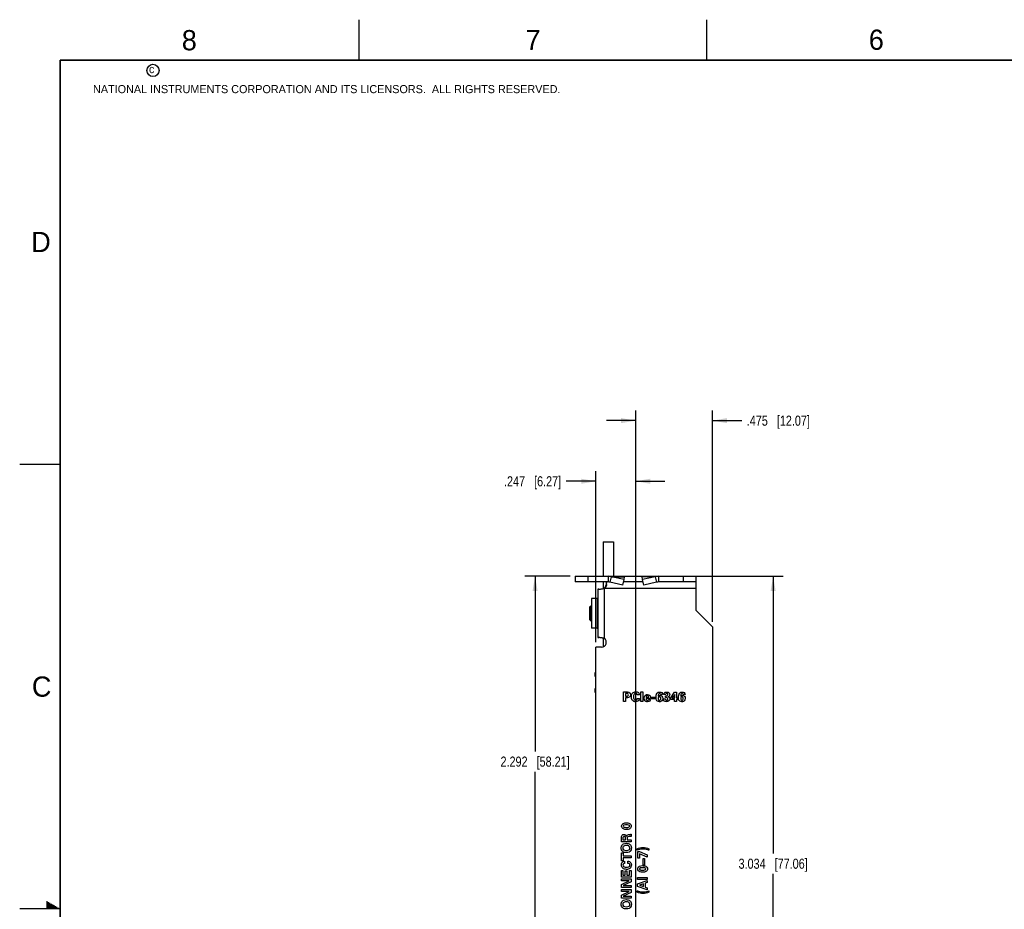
# Model space of a CAD drawing. Header units: inches. Extents: x 0 to 34, y 0 to 22.
# Tile 2 of 13: x 0 to 12.2, y 11 to 22. Entities that reach past the tile are written whole.
import ezdxf

# ---------------------------------------------------------------- set-up
doc = ezdxf.new("R2010")
doc.units = ezdxf.units.IN
doc.header["$LTSCALE"] = 1.87
doc.header["$MEASUREMENT"] = 0
doc.layers.get('0').update_dxf_attribs({"linetype": 'CONTINUOUS'})
doc.layers.add('DIMENSIONS', color=7, linetype='CONTINUOUS')
doc.styles.get("Standard").update_dxf_attribs({"font": 'txt', "width": 0.8})
doc.styles.add('TEXTSTYLE_2', font='txt')
doc.dimstyles.new('DIMSTYLE_1', dxfattribs={"dimtxt": 0.125, "dimasz": 0.18, "dimexe": 0.125, "dimexo": 0.0625, "dimgap": 0.0625, "dimtad": 0, "dimtih": 1, "dimtoh": 1, "dimdec": 3, "dimlfac": 0.5, "dimzin": 4, "dimdsep": 46, "dimtxsty": 'STANDARD', "dimblk": '_FILLED', "dimblk1": '_FILLED', "dimblk2": '_FILLED', "dimcen": 0.09, "dimadec": 3, "dimazin": 1, "dimtp": 0.001, "dimtm": 0.001, "dimtfac": 1, "dimtdec": 3, "dimtofl": 0, "dimtmove": 0, "dimatfit": 3, "dimldrblk": '_FILLED', "dimfxl": 1, "dimtolj": 1, "dimtzin": 4, "dimarcsym": 0})
doc.dimstyles.new('DIMSTYLE_3', dxfattribs={"dimtxt": 0.125, "dimasz": 0.18, "dimexe": 0.125, "dimexo": 0.0625, "dimgap": 0.0625, "dimtad": 0, "dimtih": 1, "dimtoh": 1, "dimdec": 3, "dimlfac": 0.5, "dimzin": 4, "dimdsep": 46, "dimtxsty": 'STANDARD', "dimblk": '_FILLED', "dimblk1": '_FILLED', "dimblk2": '_FILLED', "dimcen": 0.09, "dimadec": 3, "dimazin": 1, "dimtp": 0.01, "dimtm": 0.01, "dimtfac": 1, "dimtdec": 3, "dimtofl": 0, "dimtmove": 0, "dimatfit": 3, "dimldrblk": '_FILLED', "dimfxl": 1, "dimtolj": 1, "dimtzin": 4, "dimarcsym": 0})

# ---------------------------------------------------------------- blocks, each defined once
blk = doc.blocks.new('_FILLED')
at = {"color": 0, "linetype": 'BYBLOCK'}
blk.add_solid([(0, 0), (-1, 0.174), (-1, -0.174)], dxfattribs=at)
blk = doc.blocks.new('*D3')
at = {"layer": 'DIMENSIONS', "color": 2, "linetype": 'CONTINUOUS'}
for p, q in [((8.351, 15.114), (9.443, 15.114)), ((9.318, 15.114), (9.318, 11.684)), ((9.318, 9.046), (9.318, 11.434)), ((7.733, 9.046), (9.443, 9.046))]:
    blk.add_line(p, q, dxfattribs=at)
at = {"layer": 'DIMENSIONS', "color": 2, "linetype": 'CONTINUOUS', "xscale": 0.18, "yscale": 0.18, "zscale": 0.18}
for p, rotation in [((9.318, 15.114), 90), ((9.318, 9.046), 270)]:
    blk.add_blockref('_FILLED', p, dxfattribs=dict(at, rotation=rotation))
at = {"layer": 'DIMENSIONS', "color": 2, "linetype": 'CONTINUOUS', "insert": (9.318, 11.621), "char_height": 0.125, "width": 1.325, "attachment_point": 2, "line_spacing_factor": 0.9}
blk.add_mtext('3.034{\\ftxt.shx;\\W1.000000;\\H0.125000; }[77.06]', dxfattribs=at)
blk = doc.blocks.new('*D22')
at = {"layer": 'DIMENSIONS', "color": 2, "linetype": 'CONTINUOUS'}
for p, q in [((6.806, 15.114), (6.249, 15.114)), ((6.374, 15.114), (6.374, 12.947)), ((6.374, 10.53), (6.374, 12.697)), ((7.351, 10.53), (6.249, 10.53))]:
    blk.add_line(p, q, dxfattribs=at)
at = {"layer": 'DIMENSIONS', "color": 2, "linetype": 'CONTINUOUS', "xscale": 0.18, "yscale": 0.18, "zscale": 0.18}
for p, rotation in [((6.374, 15.114), 90), ((6.374, 10.53), 270)]:
    blk.add_blockref('_FILLED', p, dxfattribs=dict(at, rotation=rotation))
at = {"layer": 'DIMENSIONS', "color": 2, "linetype": 'CONTINUOUS', "insert": (6.374, 12.884), "char_height": 0.125, "width": 1.325, "attachment_point": 2, "line_spacing_factor": 0.9}
blk.add_mtext('2.292{\\ftxt.shx;\\W1.000000;\\H0.125000; }[58.21]', dxfattribs=at)
blk = doc.blocks.new('*D23')
at = {"layer": 'DIMENSIONS', "color": 2, "linetype": 'CONTINUOUS'}
for p, q in [((7.124, 14.301), (7.124, 16.415)), ((7.618, 10.796), (7.618, 16.415)), ((7.124, 16.29), (6.758, 16.29)), ((7.618, 16.29), (7.978, 16.29))]:
    blk.add_line(p, q, dxfattribs=at)
at = {"layer": 'DIMENSIONS', "color": 2, "linetype": 'CONTINUOUS', "xscale": 0.18, "yscale": 0.18, "zscale": 0.18}
blk.add_blockref('_FILLED', (7.124, 16.29), dxfattribs=at)
at = {"layer": 'DIMENSIONS', "color": 2, "linetype": 'CONTINUOUS', "xscale": 0.18, "yscale": 0.18, "zscale": 0.18, "rotation": 180}
blk.add_blockref('_FILLED', (7.618, 16.29), dxfattribs=at)
at = {"layer": 'DIMENSIONS', "color": 2, "linetype": 'CONTINUOUS', "insert": (6.696, 16.352), "char_height": 0.125, "width": 1.125, "attachment_point": 3, "line_spacing_factor": 0.9}
blk.add_mtext('.247{\\ftxt.shx;\\W1.000000;\\H0.125000; }[6.27]', dxfattribs=at)
blk = doc.blocks.new('*D24')
at = {"layer": 'DIMENSIONS', "color": 2, "linetype": 'CONTINUOUS'}
for p, q in [((7.618, 10.796), (7.618, 17.165)), ((8.568, 14.552), (8.568, 17.165)), ((7.618, 17.04), (7.258, 17.04)), ((8.568, 17.04), (8.93, 17.04))]:
    blk.add_line(p, q, dxfattribs=at)
at = {"layer": 'DIMENSIONS', "color": 2, "linetype": 'CONTINUOUS', "xscale": 0.18, "yscale": 0.18, "zscale": 0.18}
blk.add_blockref('_FILLED', (7.618, 17.04), dxfattribs=at)
at = {"layer": 'DIMENSIONS', "color": 2, "linetype": 'CONTINUOUS', "xscale": 0.18, "yscale": 0.18, "zscale": 0.18, "rotation": 180}
blk.add_blockref('_FILLED', (8.568, 17.04), dxfattribs=at)
at = {"layer": 'DIMENSIONS', "color": 2, "linetype": 'CONTINUOUS', "insert": (8.992, 17.102), "char_height": 0.125, "width": 1.225, "attachment_point": 1, "line_spacing_factor": 0.9}
blk.add_mtext('.475{\\ftxt.shx;\\W1.000000;\\H0.125000; }[12.07]', dxfattribs=at)

msp = doc.modelspace()

# ---------------------------------------------------------------- linework, layer by layer
at = {"color": 2, "linetype": 'CONTINUOUS'}
for p, q in [((4.2, 21.5), (4.2, 22)), ((8.5, 21.5), (8.5, 22)), ((0, 16.5), (0.5, 16.5)), ((0.3303, 11.09), (0.3441, 11.09)), ((0.5, 11), (0, 11)), ((0.3303, 11.08), (0.3614, 11.08)), ((0.3303, 11.07), (0.3788, 11.07)), ((0.3303, 11.06), (0.3961, 11.06)), ((0.3303, 11.05), (0.4134, 11.05)), ((0.3303, 11.04), (0.4307, 11.04)), ((0.3303, 11.03), (0.448, 11.03)), ((0.3303, 11.02), (0.4654, 11.02)), ((0.3303, 11.01), (0.4827, 11.01))]:
    msp.add_line(p, q, dxfattribs=at)
at = {"color": 7, "linetype": 'CONTINUOUS'}
for p, q in [((7.217, 15.5398), (7.217, 15.1138)), ((7.217, 15.5398), (7.342, 15.5398)), ((7.342, 15.5398), (7.342, 15.1138)), ((6.868, 15.1138), (6.868, 15.0438)), ((6.868, 15.1138), (8.368, 15.1138)), ((7.028, 15.1138), (7.028, 15.0438)), ((7.2775, 15.1138), (7.2775, 15.0438)), ((7.3159, 15.109), (7.3002, 15.0414)), ((7.4743, 15.0726), (7.3159, 15.109)), ((7.3159, 15.109), (7.4785, 15.109)), ((7.4743, 15.0726), (7.4785, 15.109)), ((7.7017, 15.0726), (7.6976, 15.109)), ((7.8602, 15.109), (7.6976, 15.109)), ((7.8602, 15.109), (7.7017, 15.0726)), ((7.8602, 15.109), (7.8759, 15.0414)), ((7.8986, 15.1138), (7.8986, 15.0438)), ((8.208, 15.0438), (8.208, 15.1138)), ((8.368, 15.0438), (8.368, 15.1138)), ((7.217, 15.0438), (7.217, 14.9638)), ((7.4586, 15.005), (7.4743, 15.0726)), ((7.7174, 15.005), (7.7017, 15.0726)), ((7.047, 14.7303), (7.0523, 14.7355)), ((7.0523, 14.7355), (7.0523, 14.7185)), ((7.0533, 14.7355), (7.0523, 14.7355)), ((7.0546, 14.7378), (7.0527, 14.7356)), ((7.0546, 14.7378), (7.07, 14.7533)), ((7.047, 14.7303), (7.047, 14.5813)), ((7.047, 14.5813), (7.065, 14.5633)), ((7.0658, 14.5637), (7.07, 14.5711)), ((7.217, 14.3479), (7.217, 14.2425)), ((7.118, 13.8748), (7.118, 13.9248)), ((7.124, 13.9248), (7.118, 13.9248)), ((7.124, 13.8748), (7.118, 13.8748)), ((7.118, 13.6748), (7.118, 13.7248)), ((7.124, 13.7248), (7.118, 13.7248)), ((7.124, 13.6748), (7.118, 13.6748))]:
    msp.add_line(p, q, dxfattribs=at)
at = {"color": 3, "linetype": 'CONTINUOUS'}
for p, q in [((7.2775, 15.0438), (6.868, 15.0438)), ((7.2575, 15.0146), (7.2575, 15.0438)), ((7.2575, 15.0146), (7.2575, 15.0137)), ((7.4586, 15.005), (7.3002, 15.0414)), ((7.708, 15.0438), (7.468, 15.0438)), ((7.8759, 15.0414), (7.7174, 15.005)), ((8.368, 15.0438), (7.8986, 15.0438)), ((8.368, 14.6898), (8.368, 15.0438)), ((7.15, 14.9558), (7.15, 14.3558)), ((7.1641, 14.9558), (7.15, 14.9558)), ((8.368, 14.9638), (7.2258, 14.9638)), ((7.23, 14.9638), (7.23, 14.345)), ((7.07, 14.8378), (7.07, 14.4738)), ((7.14, 14.8378), (7.07, 14.8378)), ((7.14, 14.8378), (7.14, 14.4738)), ((8.368, 14.6898), (8.568, 14.4898)), ((7.14, 14.4738), (7.07, 14.4738)), ((8.568, 14.4898), (8.568, 6.386)), ((7.15, 14.3558), (7.1605, 14.3558)), ((7.124, 6.386), (7.124, 14.2382)), ((7.196, 14.2382), (7.124, 14.2382))]:
    msp.add_line(p, q, dxfattribs=at)
at = {"color": 40, "linetype": 'CONTINUOUS'}
for p, q in [((7.4677, 13.5648), (7.4677, 13.6849)), ((7.4677, 13.6849), (7.5048, 13.6849)), ((7.4932, 13.6654), (7.4932, 13.6307)), ((7.5062, 13.6654), (7.4932, 13.6654)), ((7.6643, 13.6459), (7.638, 13.6459)), ((7.6799, 13.5648), (7.6799, 13.6855)), ((7.6799, 13.6855), (7.7057, 13.6855)), ((7.7057, 13.6855), (7.7057, 13.5648)), ((7.9509, 13.6522), (7.9263, 13.6522)), ((7.9878, 13.6501), (7.9623, 13.6501)), ((8.0525, 13.6126), (8.0992, 13.681)), ((8.1008, 13.6522), (8.0712, 13.6087)), ((8.0992, 13.681), (8.124, 13.681)), ((8.1005, 13.6394), (8.1008, 13.6522)), ((8.1005, 13.6087), (8.1005, 13.6394)), ((8.124, 13.681), (8.1238, 13.6093)), ((8.229, 13.6522), (8.2043, 13.6522)), ((7.4938, 13.5648), (7.4677, 13.5648)), ((7.4932, 13.6307), (7.5035, 13.6307)), ((7.4938, 13.6116), (7.4938, 13.5648)), ((7.5113, 13.6116), (7.4938, 13.6116)), ((7.6382, 13.6037), (7.6653, 13.6037)), ((7.7057, 13.5648), (7.6799, 13.5648)), ((7.8034, 13.6006), (7.7469, 13.6006)), ((7.7477, 13.6161), (7.7782, 13.6161)), ((7.7787, 13.5897), (7.8012, 13.5897)), ((7.8163, 13.5994), (7.8163, 13.6182)), ((7.8163, 13.6182), (7.8576, 13.6182)), ((7.8576, 13.5994), (7.8163, 13.5994)), ((7.8576, 13.6182), (7.8576, 13.5994)), ((7.9608, 13.5964), (7.9861, 13.5964)), ((7.9875, 13.6139), (7.9875, 13.6334)), ((8.0525, 13.5901), (8.0525, 13.6126)), ((8.0992, 13.5901), (8.0525, 13.5901)), ((8.0712, 13.6087), (8.1005, 13.6087)), ((8.0992, 13.5648), (8.0992, 13.5901)), ((8.1238, 13.5648), (8.0992, 13.5648)), ((8.1238, 13.6093), (8.1396, 13.6093)), ((8.1238, 13.5901), (8.1238, 13.5648)), ((8.1396, 13.5901), (8.1238, 13.5901)), ((8.1396, 13.6093), (8.1396, 13.5901)), ((7.4415, 11.8285), (7.4415, 11.8746)), ((7.5619, 11.8285), (7.4415, 11.8285)), ((7.4605, 11.8713), (7.4605, 11.854)), ((7.4605, 11.854), (7.4941, 11.854)), ((7.4941, 11.854), (7.4941, 11.8748)), ((7.5133, 11.8775), (7.5133, 11.8548)), ((7.5133, 11.8548), (7.5619, 11.8548)), ((7.5619, 11.9254), (7.5619, 11.897)), ((7.5619, 11.8548), (7.5619, 11.8285)), ((7.4415, 11.596), (7.4415, 11.6936)), ((7.4415, 11.6936), (7.4615, 11.6936)), ((7.4615, 11.6936), (7.4615, 11.6578)), ((7.6358, 11.7256), (7.6358, 11.7437)), ((7.6458, 11.6289), (7.6458, 11.7077)), ((7.6458, 11.7077), (7.6665, 11.7077)), ((7.6665, 11.7077), (7.7619, 11.6677)), ((7.7824, 11.7436), (7.7824, 11.7254)), ((7.4615, 11.596), (7.4415, 11.596)), ((7.4615, 11.6578), (7.5619, 11.6578)), ((7.4615, 11.6318), (7.4615, 11.596)), ((7.5619, 11.6318), (7.4615, 11.6318)), ((7.4808, 11.5881), (7.4808, 11.5618)), ((7.5229, 11.562), (7.5229, 11.5891)), ((7.5619, 11.6578), (7.5619, 11.6318)), ((7.6651, 11.6289), (7.6458, 11.6289)), ((7.6651, 11.6824), (7.6651, 11.6289)), ((7.7619, 11.6399), (7.6651, 11.6824)), ((7.7103, 11.5394), (7.7103, 11.6227)), ((7.7103, 11.6227), (7.7264, 11.6227)), ((7.7264, 11.6227), (7.7264, 11.5394)), ((7.7619, 11.6677), (7.7619, 11.6399)), ((7.4415, 11.393), (7.4415, 11.4736)), ((7.4415, 11.4736), (7.4611, 11.4736)), ((7.4611, 11.4736), (7.4611, 11.4188)), ((7.4898, 11.4188), (7.4898, 11.4701)), ((7.4898, 11.4701), (7.5094, 11.4701)), ((7.5094, 11.4701), (7.5094, 11.4188)), ((7.5419, 11.4188), (7.5419, 11.4755)), ((7.5419, 11.4755), (7.5619, 11.4755)), ((7.5619, 11.4755), (7.5619, 11.393)), ((7.7264, 11.5394), (7.7103, 11.5394)), ((7.5619, 11.393), (7.4415, 11.393)), ((7.4415, 11.3455), (7.4415, 11.3695)), ((7.4415, 11.3695), (7.5619, 11.3695)), ((7.4415, 11.3003), (7.5363, 11.3455)), ((7.5363, 11.3455), (7.4415, 11.3455)), ((7.4611, 11.4188), (7.4898, 11.4188)), ((7.5619, 11.334), (7.462, 11.2873)), ((7.5094, 11.4188), (7.5419, 11.4188)), ((7.5619, 11.3695), (7.5619, 11.334)), ((7.6411, 11.3641), (7.6411, 11.3899)), ((7.6411, 11.3899), (7.7619, 11.3899)), ((7.7619, 11.3641), (7.6411, 11.3641)), ((7.6415, 11.3087), (7.7619, 11.3505)), ((7.7619, 11.3899), (7.7619, 11.3641)), ((7.7619, 11.3505), (7.7619, 11.3246)), ((7.4415, 11.263), (7.4415, 11.3003)), ((7.5619, 11.263), (7.4415, 11.263)), ((7.4415, 11.2158), (7.4415, 11.2398)), ((7.4415, 11.2398), (7.5619, 11.2398)), ((7.4415, 11.1706), (7.5363, 11.2158)), ((7.5363, 11.2158), (7.4415, 11.2158)), ((7.462, 11.2873), (7.5619, 11.2873)), ((7.5619, 11.2043), (7.462, 11.1577)), ((7.5619, 11.2873), (7.5619, 11.263)), ((7.5619, 11.2398), (7.5619, 11.2043)), ((7.6358, 11.2056), (7.6358, 11.2237)), ((7.6415, 11.2781), (7.6415, 11.3087)), ((7.7619, 11.2346), (7.6415, 11.2781)), ((7.7164, 11.3094), (7.6651, 11.2927)), ((7.6651, 11.2927), (7.7164, 11.2749)), ((7.7164, 11.2749), (7.7164, 11.3094)), ((7.7619, 11.3246), (7.7359, 11.3159)), ((7.7359, 11.3159), (7.7359, 11.2682)), ((7.7359, 11.2682), (7.7619, 11.2592)), ((7.7619, 11.2592), (7.7619, 11.2346)), ((7.7824, 11.2236), (7.7824, 11.2054)), ((7.4415, 11.1333), (7.4415, 11.1706)), ((7.5619, 11.1333), (7.4415, 11.1333)), ((7.462, 11.1577), (7.5619, 11.1577)), ((7.5619, 11.1577), (7.5619, 11.1333))]:
    msp.add_line(p, q, dxfattribs=at)
at = {"color": 7, "linetype": 'CONTINUOUS', "const_width": 0.02}
for points in [[(0.5, 21.5), (0.5, 0.5)], [(33.5, 21.5), (0.5, 21.5)]]:
    msp.add_lwpolyline(points, dxfattribs=at)
at = {"color": 2, "linetype": 'CONTINUOUS'}
msp.add_circle((1.6484, 21.3727), 0.0754, dxfattribs=at)
at = {"color": 7, "linetype": 'CONTINUOUS'}
for centre, start, end in [((7.2775, 14.9567), 75.8426, 89.9777), ((7.8986, 14.9567), 90.0223, 104.1574)]:
    msp.add_arc(centre, 0.1571, start, end, dxfattribs=at)
at = {"color": 3, "linetype": 'CONTINUOUS'}
for centre, radius, start, end in [((7.2775, 14.9348), 0.109, 77.99259, 89.99199), ((7.8986, 14.9348), 0.109, 90.00801, 102.00741), ((7.1982, 15.0155), 0.0599, 300.25984, 301.5566), ((7.14, 14.8478), 0.01, 270, 360), ((7.14, 14.4638), 0.01, 0, 90), ((7.196, 14.297), 0.0588, 270, 54.67477)]:
    msp.add_arc(centre, radius, start, end, dxfattribs=at)
at = {"color": 7, "linetype": 'CONTINUOUS'}
for points, knots in [([(7.4785, 15.109), (7.4777, 15.1098), (7.4761, 15.1111), (7.4735, 15.1127), (7.4708, 15.1136), (7.4689, 15.1138), (7.468, 15.1138)], [0, 0, 0, 0, 0.2759725, 0.5304062, 0.7693145, 1, 1, 1, 1]), ([(7.6976, 15.109), (7.6984, 15.1098), (7.7, 15.1111), (7.7026, 15.1127), (7.7053, 15.1136), (7.7071, 15.1138), (7.708, 15.1138)], [0, 0, 0, 0, 0.2759725, 0.5304062, 0.7693145, 1, 1, 1, 1]), ([(7.2531, 15.0172), (7.2526, 15.0146), (7.2513, 15.0093), (7.2483, 14.9992), (7.2446, 14.9897), (7.2403, 14.9809), (7.2358, 14.9731), (7.2319, 14.9677), (7.229, 14.9645)], [0, 0, 0, 0, 0.1394357, 0.2769895, 0.5392276, 0.6624154, 0.7800653, 1, 1, 1, 1]), ([(7.2565, 15.0389), (7.2562, 15.0353), (7.2553, 15.028), (7.2539, 15.0208), (7.2531, 15.0172)], [0, 0, 0, 0, 0.4942325, 1, 1, 1, 1]), ([(7.0533, 14.7355), (7.0535, 14.7355), (7.0539, 14.7354), (7.0545, 14.7348), (7.055, 14.7339), (7.0555, 14.7327), (7.056, 14.7312), (7.0565, 14.7293), (7.057, 14.7271), (7.0577, 14.7236), (7.0585, 14.7185), (7.06, 14.7087), (7.0614, 14.6977), (7.0628, 14.6857), (7.0639, 14.6758), (7.0649, 14.6656), (7.0658, 14.6552), (7.0668, 14.6448), (7.0682, 14.6315), (7.0693, 14.6216), (7.07, 14.6152)], [0, 0, 0, 0, 0.0046869, 0.0108265, 0.019122, 0.0298369, 0.0430645, 0.0588151, 0.0770677, 0.0977812, 0.1463278, 0.2037392, 0.3410849, 0.4186828, 0.5005051, 0.5851582, 0.6712001, 0.7571581, 0.84156, 1, 1, 1, 1]), ([(7.07, 14.7183), (7.0695, 14.7203), (7.0683, 14.724), (7.0665, 14.7292), (7.0647, 14.7334), (7.0632, 14.7363), (7.0619, 14.738), (7.0609, 14.7389), (7.0599, 14.7396), (7.0588, 14.7398), (7.0578, 14.7398), (7.0567, 14.7394), (7.0556, 14.7388), (7.0549, 14.7382), (7.0546, 14.7378)], [0, 0, 0, 0, 0.2090593, 0.3912023, 0.5449693, 0.6688151, 0.7194133, 0.7632122, 0.8016708, 0.8369442, 0.8718043, 0.9091427, 0.9513287, 1, 1, 1, 1]), ([(7.07, 14.5784), (7.0698, 14.5789), (7.0694, 14.58), (7.0686, 14.5828), (7.0678, 14.5871), (7.0668, 14.5933), (7.0657, 14.6007), (7.0645, 14.6091), (7.0634, 14.6185), (7.0622, 14.6285), (7.0611, 14.6391), (7.0601, 14.6501), (7.059, 14.6611), (7.058, 14.6721), (7.0565, 14.6859), (7.0547, 14.7013), (7.0531, 14.7132), (7.0523, 14.7185)], [0, 0, 0, 0, 0.0114921, 0.0254438, 0.0606251, 0.1051449, 0.1582638, 0.2189568, 0.2860583, 0.3582868, 0.4342619, 0.5125288, 0.5915838, 0.6699031, 0.7459832, 0.8856628, 1, 1, 1, 1]), ([(7.0523, 14.7185), (7.0527, 14.7144), (7.0536, 14.7053), (7.0548, 14.6905), (7.0559, 14.6737), (7.0566, 14.6619), (7.0569, 14.6558)], [0, 0, 0, 0, 0.1951836, 0.4354048, 0.7083382, 1, 1, 1, 1]), ([(7.0569, 14.6558), (7.0573, 14.65), (7.0579, 14.6386), (7.059, 14.622), (7.06, 14.6065), (7.0609, 14.5947), (7.0616, 14.5862), (7.062, 14.5808), (7.0625, 14.576), (7.063, 14.572), (7.0634, 14.5687), (7.0639, 14.5662), (7.0643, 14.5646), (7.0647, 14.5637), (7.0649, 14.5634), (7.065, 14.5633)], [0, 0, 0, 0, 0.1868785, 0.3683684, 0.5372891, 0.6869297, 0.7526061, 0.8112895, 0.8625929, 0.9062126, 0.9419032, 0.9694563, 0.9887374, 0.9953222, 1, 1, 1, 1]), ([(7.065, 14.5633), (7.065, 14.5633), (7.0652, 14.5632), (7.0654, 14.5632), (7.0657, 14.5634), (7.0658, 14.5636), (7.0658, 14.5637)], [0, 0, 0, 0, 0.2332725, 0.4273983, 0.6658544, 1, 1, 1, 1])]:
    msp.add_open_spline(points, degree=3, knots=knots, dxfattribs=at)
at = {"color": 3, "linetype": 'CONTINUOUS'}
for points, knots in [([(7.2575, 15.0137), (7.2575, 15.0116), (7.2573, 15.0083), (7.2566, 15.0039), (7.2556, 14.9993), (7.2538, 14.9934), (7.2506, 14.9866), (7.2465, 14.98), (7.2416, 14.9741), (7.2359, 14.9688), (7.2317, 14.9658), (7.2295, 14.9645)], [0, 0, 0, 0, 0.1086872, 0.165941, 0.2252418, 0.3489007, 0.477583, 0.6083752, 0.7388348, 0.8689315, 1, 1, 1, 1]), ([(7.1641, 14.9558), (7.1659, 14.9558), (7.17, 14.9559), (7.179, 14.9564), (7.1918, 14.9577), (7.2084, 14.9601), (7.2199, 14.9624), (7.2258, 14.9638)], [0, 0, 0, 0, 0.0905589, 0.1942782, 0.4347391, 0.7083539, 1, 1, 1, 1]), ([(7.23, 14.345), (7.2233, 14.3469), (7.2132, 14.3493), (7.1998, 14.3518), (7.1904, 14.3532), (7.1816, 14.3544), (7.1737, 14.3552), (7.1668, 14.3557), (7.1625, 14.3558), (7.1605, 14.3558)], [0, 0, 0, 0, 0.2986084, 0.4421024, 0.5779015, 0.7037555, 0.8174513, 0.9168742, 1, 1, 1, 1])]:
    msp.add_open_spline(points, degree=3, knots=knots, dxfattribs=at)
at = {"color": 40, "linetype": 'CONTINUOUS'}
for points, knots in [([(7.5035, 13.6307), (7.5085, 13.6307), (7.5208, 13.6303), (7.5273, 13.643), (7.5273, 13.649)], [0, 0, 0, 0, 0.4541738, 1, 1, 1, 1]), ([(7.5048, 13.6849), (7.509, 13.6849), (7.5235, 13.6849), (7.5398, 13.6799), (7.5466, 13.6717)], [0, 0, 0, 0, 0.2797783, 1, 1, 1, 1]), ([(7.5273, 13.649), (7.5273, 13.6545), (7.5216, 13.6658), (7.5106, 13.6654), (7.5062, 13.6654)], [0, 0, 0, 0, 0.547346, 1, 1, 1, 1]), ([(7.5466, 13.6717), (7.5481, 13.6699), (7.5525, 13.6631), (7.554, 13.6549), (7.554, 13.6492)], [0, 0, 0, 0, 0.291972, 1, 1, 1, 1]), ([(7.5644, 13.6224), (7.5644, 13.6385), (7.5719, 13.6724), (7.6049, 13.6859), (7.6195, 13.6859)], [0, 0, 0, 0, 0.5245014, 1, 1, 1, 1]), ([(7.6185, 13.667), (7.6103, 13.667), (7.5919, 13.6532), (7.5914, 13.633), (7.5914, 13.6222)], [0, 0, 0, 0, 0.4315177, 1, 1, 1, 1]), ([(7.638, 13.6459), (7.6375, 13.65), (7.6359, 13.6608), (7.6247, 13.667), (7.6185, 13.667)], [0, 0, 0, 0, 0.4056915, 1, 1, 1, 1]), ([(7.6195, 13.6859), (7.6309, 13.6859), (7.6547, 13.6797), (7.6643, 13.6564), (7.6643, 13.6459)], [0, 0, 0, 0, 0.5190487, 1, 1, 1, 1]), ([(7.7232, 13.6049), (7.7232, 13.6158), (7.7264, 13.6318), (7.7374, 13.6424), (7.7407, 13.6447)], [0, 0, 0, 0, 0.7286125, 1, 1, 1, 1]), ([(7.7644, 13.6517), (7.7741, 13.6517), (7.7889, 13.6466), (7.7966, 13.635), (7.7984, 13.6314)], [0, 0, 0, 0, 0.7090782, 1, 1, 1, 1]), ([(7.8706, 13.6152), (7.8706, 13.6211), (7.8711, 13.6415), (7.8772, 13.6654), (7.8894, 13.6744)], [0, 0, 0, 0, 0.2772962, 1, 1, 1, 1]), ([(7.8894, 13.6744), (7.8918, 13.6762), (7.9002, 13.6809), (7.9098, 13.6825), (7.9163, 13.6825)], [0, 0, 0, 0, 0.3187239, 1, 1, 1, 1]), ([(7.9141, 13.6637), (7.9078, 13.6637), (7.8956, 13.6516), (7.8968, 13.6381), (7.8966, 13.6311)], [0, 0, 0, 0, 0.4751099, 1, 1, 1, 1]), ([(7.8966, 13.6311), (7.8978, 13.6321), (7.904, 13.6377), (7.9127, 13.6404), (7.9194, 13.6404)], [0, 0, 0, 0, 0.190054, 1, 1, 1, 1]), ([(7.9263, 13.6522), (7.9261, 13.654), (7.9252, 13.6602), (7.9183, 13.6637), (7.9141, 13.6637)], [0, 0, 0, 0, 0.3029367, 1, 1, 1, 1]), ([(7.9163, 13.6825), (7.9245, 13.6825), (7.9427, 13.6787), (7.9507, 13.6608), (7.9509, 13.6522)], [0, 0, 0, 0, 0.4914594, 1, 1, 1, 1]), ([(7.9194, 13.6404), (7.9276, 13.6404), (7.9467, 13.6334), (7.9527, 13.6135), (7.9527, 13.6036)], [0, 0, 0, 0, 0.4498441, 1, 1, 1, 1]), ([(7.9623, 13.6501), (7.9625, 13.6515), (7.963, 13.6584), (7.9656, 13.6654), (7.9691, 13.6697)], [0, 0, 0, 0, 0.2035913, 1, 1, 1, 1]), ([(7.9875, 13.6334), (7.9938, 13.6336), (8.0068, 13.6324), (8.0163, 13.6448), (8.0163, 13.6507)], [0, 0, 0, 0, 0.5146878, 1, 1, 1, 1]), ([(8.002, 13.6645), (7.9969, 13.6645), (7.9888, 13.6596), (7.9878, 13.6522), (7.9878, 13.6501)], [0, 0, 0, 0, 0.7034482, 1, 1, 1, 1]), ([(8.0015, 13.6825), (8.0123, 13.6825), (8.0327, 13.6773), (8.0406, 13.6583), (8.0406, 13.6509)], [0, 0, 0, 0, 0.5948103, 1, 1, 1, 1]), ([(8.0163, 13.6507), (8.0163, 13.6528), (8.0152, 13.6601), (8.0071, 13.6645), (8.002, 13.6645)], [0, 0, 0, 0, 0.2863299, 1, 1, 1, 1]), ([(8.0406, 13.6509), (8.0406, 13.6436), (8.0347, 13.6306), (8.0229, 13.6259), (8.0183, 13.6246)], [0, 0, 0, 0, 0.6006429, 1, 1, 1, 1]), ([(8.1487, 13.6152), (8.1487, 13.6211), (8.1492, 13.6415), (8.1553, 13.6654), (8.1675, 13.6744)], [0, 0, 0, 0, 0.2772935, 1, 1, 1, 1]), ([(8.1675, 13.6744), (8.1699, 13.6762), (8.1782, 13.6809), (8.1879, 13.6825), (8.1943, 13.6825)], [0, 0, 0, 0, 0.3188257, 1, 1, 1, 1]), ([(8.1922, 13.6637), (8.1858, 13.6637), (8.1737, 13.6516), (8.1749, 13.6381), (8.1747, 13.6311)], [0, 0, 0, 0, 0.4750991, 1, 1, 1, 1]), ([(8.1747, 13.6311), (8.1759, 13.6321), (8.1821, 13.6377), (8.1908, 13.6404), (8.1975, 13.6404)], [0, 0, 0, 0, 0.1901452, 1, 1, 1, 1]), ([(8.2043, 13.6522), (8.2042, 13.654), (8.2033, 13.6602), (8.1964, 13.6637), (8.1922, 13.6637)], [0, 0, 0, 0, 0.3028521, 1, 1, 1, 1]), ([(8.1943, 13.6825), (8.2026, 13.6825), (8.2208, 13.6787), (8.2288, 13.6608), (8.229, 13.6522)], [0, 0, 0, 0, 0.4915614, 1, 1, 1, 1]), ([(8.1975, 13.6404), (8.2056, 13.6404), (8.2248, 13.6334), (8.2308, 13.6135), (8.2308, 13.6036)], [0, 0, 0, 0, 0.4499597, 1, 1, 1, 1]), ([(7.5386, 13.6172), (7.5324, 13.6132), (7.5225, 13.6117), (7.5132, 13.6116), (7.5113, 13.6116)], [0, 0, 0, 0, 0.7966047, 1, 1, 1, 1]), ([(7.6193, 13.5619), (7.6037, 13.5619), (7.5703, 13.5749), (7.5644, 13.608), (7.5644, 13.6224)], [0, 0, 0, 0, 0.5219481, 1, 1, 1, 1]), ([(7.5914, 13.6222), (7.5914, 13.6144), (7.5924, 13.6016), (7.6007, 13.5848), (7.6113, 13.5809), (7.6165, 13.5809)], [0, 0, 0, 0, 0.4391131, 0.7107055, 1, 1, 1, 1]), ([(7.6165, 13.5809), (7.6217, 13.5809), (7.6341, 13.5849), (7.638, 13.5975), (7.6382, 13.6037)], [0, 0, 0, 0, 0.4551936, 1, 1, 1, 1]), ([(7.6545, 13.5754), (7.652, 13.5728), (7.6419, 13.5647), (7.6285, 13.5619), (7.6193, 13.5619)], [0, 0, 0, 0, 0.2818015, 1, 1, 1, 1]), ([(7.6653, 13.6037), (7.6652, 13.6017), (7.6645, 13.5916), (7.6602, 13.5813), (7.6545, 13.5754)], [0, 0, 0, 0, 0.1982206, 1, 1, 1, 1]), ([(7.7637, 13.5616), (7.7616, 13.5616), (7.7511, 13.5621), (7.7399, 13.566), (7.7341, 13.5721)], [0, 0, 0, 0, 0.2020866, 1, 1, 1, 1]), ([(7.7469, 13.6006), (7.7469, 13.5961), (7.7469, 13.585), (7.7582, 13.5781), (7.7641, 13.5781)], [0, 0, 0, 0, 0.4335347, 1, 1, 1, 1]), ([(7.7636, 13.6349), (7.7592, 13.6349), (7.7497, 13.6303), (7.748, 13.6206), (7.7477, 13.6161)], [0, 0, 0, 0, 0.4886436, 1, 1, 1, 1]), ([(7.7782, 13.6161), (7.7782, 13.6197), (7.7778, 13.6289), (7.7686, 13.6349), (7.7636, 13.6349)], [0, 0, 0, 0, 0.4238961, 1, 1, 1, 1]), ([(7.7641, 13.5781), (7.7686, 13.5781), (7.776, 13.5813), (7.7782, 13.5877), (7.7787, 13.5897)], [0, 0, 0, 0, 0.6852886, 1, 1, 1, 1]), ([(7.8012, 13.5897), (7.8011, 13.5886), (7.8004, 13.5819), (7.797, 13.5754), (7.7932, 13.5714)], [0, 0, 0, 0, 0.1766558, 1, 1, 1, 1]), ([(7.7984, 13.6314), (7.7997, 13.6286), (7.8034, 13.6187), (7.8037, 13.608), (7.8034, 13.6006)], [0, 0, 0, 0, 0.2939347, 1, 1, 1, 1]), ([(7.9108, 13.5624), (7.9027, 13.5624), (7.8874, 13.5655), (7.8715, 13.5869), (7.8706, 13.6046), (7.8706, 13.6152)], [0, 0, 0, 0, 0.3201175, 0.5742084, 1, 1, 1, 1]), ([(7.9133, 13.6219), (7.9097, 13.6219), (7.8997, 13.6185), (7.8964, 13.6075), (7.8964, 13.6014)], [0, 0, 0, 0, 0.3658784, 1, 1, 1, 1]), ([(7.8964, 13.6014), (7.8964, 13.596), (7.8983, 13.5854), (7.9083, 13.5811), (7.9123, 13.5811)], [0, 0, 0, 0, 0.5760586, 1, 1, 1, 1]), ([(7.9404, 13.5733), (7.9348, 13.568), (7.9245, 13.563), (7.9138, 13.5624), (7.9108, 13.5624)], [0, 0, 0, 0, 0.7170996, 1, 1, 1, 1]), ([(7.9123, 13.5811), (7.9161, 13.5811), (7.9262, 13.5853), (7.9283, 13.5962), (7.9283, 13.6019)], [0, 0, 0, 0, 0.4027134, 1, 1, 1, 1]), ([(7.9283, 13.6019), (7.9283, 13.607), (7.9266, 13.617), (7.9172, 13.6219), (7.9133, 13.6219)], [0, 0, 0, 0, 0.5662806, 1, 1, 1, 1]), ([(7.9715, 13.5701), (7.9691, 13.5721), (7.9626, 13.5796), (7.9608, 13.5898), (7.9608, 13.5964)], [0, 0, 0, 0, 0.3183897, 1, 1, 1, 1]), ([(7.9861, 13.5964), (7.9863, 13.5933), (7.9875, 13.5849), (7.9964, 13.5809), (8.0011, 13.5809)], [0, 0, 0, 0, 0.3999987, 1, 1, 1, 1]), ([(8.0161, 13.5967), (8.0161, 13.6027), (8.0071, 13.6155), (7.9938, 13.6139), (7.9875, 13.6139)], [0, 0, 0, 0, 0.4849329, 1, 1, 1, 1]), ([(8.0416, 13.5966), (8.0416, 13.5875), (8.0311, 13.5673), (8.01, 13.5623), (7.9995, 13.5623)], [0, 0, 0, 0, 0.463083, 1, 1, 1, 1]), ([(8.0011, 13.5809), (8.0051, 13.5809), (8.0137, 13.5841), (8.0161, 13.5928), (8.0161, 13.5967)], [0, 0, 0, 0, 0.4984022, 1, 1, 1, 1]), ([(8.0321, 13.6174), (8.034, 13.6158), (8.0394, 13.6101), (8.0416, 13.602), (8.0416, 13.5966)], [0, 0, 0, 0, 0.3110893, 1, 1, 1, 1]), ([(8.1889, 13.5624), (8.1808, 13.5624), (8.1655, 13.5655), (8.1496, 13.5869), (8.1487, 13.6046), (8.1487, 13.6152)], [0, 0, 0, 0, 0.3201159, 0.5742068, 1, 1, 1, 1]), ([(8.1913, 13.6219), (8.1878, 13.6219), (8.1778, 13.6185), (8.1745, 13.6075), (8.1745, 13.6014)], [0, 0, 0, 0, 0.365885, 1, 1, 1, 1]), ([(8.1745, 13.6014), (8.1745, 13.596), (8.1764, 13.5854), (8.1864, 13.5811), (8.1903, 13.5811)], [0, 0, 0, 0, 0.5762961, 1, 1, 1, 1]), ([(8.2185, 13.5733), (8.2129, 13.568), (8.2026, 13.563), (8.1919, 13.5624), (8.1889, 13.5624)], [0, 0, 0, 0, 0.7170931, 1, 1, 1, 1]), ([(8.1903, 13.5811), (8.1942, 13.5811), (8.2043, 13.5853), (8.2063, 13.5962), (8.2063, 13.6019)], [0, 0, 0, 0, 0.4027151, 1, 1, 1, 1]), ([(8.2063, 13.6019), (8.2063, 13.607), (8.2047, 13.617), (8.1953, 13.6219), (8.1913, 13.6219)], [0, 0, 0, 0, 0.5665052, 1, 1, 1, 1]), ([(7.4593, 12.0531), (7.4616, 12.0547), (7.4742, 12.0621), (7.4895, 12.0636), (7.5013, 12.0636)], [0, 0, 0, 0, 0.1908314, 1, 1, 1, 1]), ([(7.5013, 12.0636), (7.5153, 12.0636), (7.5368, 12.062), (7.5603, 12.0445), (7.5637, 12.0298), (7.5637, 12.0225)], [0, 0, 0, 0, 0.5021197, 0.7368774, 1, 1, 1, 1]), ([(7.444, 12.0228), (7.444, 12.0265), (7.4453, 12.0382), (7.4527, 12.0488), (7.4593, 12.0531)], [0, 0, 0, 0, 0.3186226, 1, 1, 1, 1]), ([(7.5041, 11.9823), (7.492, 11.9823), (7.4725, 11.9846), (7.4486, 11.9995), (7.444, 12.0151), (7.444, 12.0228)], [0, 0, 0, 0, 0.4518874, 0.7117579, 1, 1, 1, 1]), ([(7.4768, 12.0356), (7.4756, 12.0354), (7.4696, 12.0339), (7.4633, 12.0281), (7.4633, 12.023)], [0, 0, 0, 0, 0.1881582, 1, 1, 1, 1]), ([(7.4733, 12.0115), (7.4764, 12.0105), (7.4872, 12.0083), (7.4981, 12.0077), (7.5058, 12.0077)], [0, 0, 0, 0, 0.3023813, 1, 1, 1, 1]), ([(7.5637, 12.0225), (7.5637, 12.0104), (7.5465, 11.9838), (7.5182, 11.9823), (7.5041, 11.9823)], [0, 0, 0, 0, 0.4604096, 1, 1, 1, 1]), ([(7.5058, 12.0077), (7.5106, 12.0077), (7.5234, 12.0076), (7.5441, 12.0138), (7.5441, 12.0232)], [0, 0, 0, 0, 0.3376935, 1, 1, 1, 1]), ([(7.4633, 11.8883), (7.461, 11.8851), (7.4604, 11.8789), (7.4605, 11.8732), (7.4605, 11.8713)], [0, 0, 0, 0, 0.6802678, 1, 1, 1, 1]), ([(7.4768, 11.8946), (7.475, 11.8946), (7.4699, 11.8941), (7.4651, 11.8911), (7.4633, 11.8883)], [0, 0, 0, 0, 0.3518168, 1, 1, 1, 1]), ([(7.4728, 11.9216), (7.4811, 11.9216), (7.4959, 11.9151), (7.5008, 11.9017), (7.5023, 11.8965)], [0, 0, 0, 0, 0.6035137, 1, 1, 1, 1]), ([(7.4908, 11.888), (7.4903, 11.8886), (7.4869, 11.8926), (7.4812, 11.8946), (7.4768, 11.8946)], [0, 0, 0, 0, 0.1512442, 1, 1, 1, 1]), ([(7.5023, 11.8965), (7.5028, 11.9027), (7.509, 11.9169), (7.5234, 11.9172), (7.5299, 11.9181)], [0, 0, 0, 0, 0.4896959, 1, 1, 1, 1]), ([(7.5201, 11.8905), (7.5186, 11.89), (7.5138, 11.8873), (7.5133, 11.8811), (7.5133, 11.8775)], [0, 0, 0, 0, 0.2962205, 1, 1, 1, 1]), ([(7.5619, 11.897), (7.559, 11.8965), (7.5451, 11.8944), (7.5306, 11.8942), (7.5201, 11.8905)], [0, 0, 0, 0, 0.2074937, 1, 1, 1, 1]), ([(7.5299, 11.9181), (7.533, 11.9185), (7.5408, 11.9196), (7.5486, 11.9206), (7.5532, 11.9218)], [0, 0, 0, 0, 0.3911241, 1, 1, 1, 1]), ([(7.5532, 11.9218), (7.5544, 11.9221), (7.5574, 11.9228), (7.5602, 11.9243), (7.5619, 11.9254)], [0, 0, 0, 0, 0.3655745, 1, 1, 1, 1]), ([(7.439, 11.7536), (7.439, 11.7571), (7.4398, 11.7723), (7.4464, 11.7881), (7.4553, 11.7959)], [0, 0, 0, 0, 0.2260107, 1, 1, 1, 1]), ([(7.5034, 11.6958), (7.4881, 11.6958), (7.4531, 11.702), (7.439, 11.7372), (7.439, 11.7536)], [0, 0, 0, 0, 0.4818083, 1, 1, 1, 1]), ([(7.4553, 11.7959), (7.4588, 11.799), (7.4724, 11.8081), (7.4891, 11.8113), (7.5006, 11.8113)], [0, 0, 0, 0, 0.2882644, 1, 1, 1, 1]), ([(7.4788, 11.7813), (7.4726, 11.7792), (7.4611, 11.7725), (7.4575, 11.7596), (7.4575, 11.7538)], [0, 0, 0, 0, 0.5317083, 1, 1, 1, 1]), ([(7.5348, 11.7761), (7.5331, 11.7772), (7.5227, 11.7831), (7.5102, 11.7843), (7.5003, 11.7843)], [0, 0, 0, 0, 0.1680546, 1, 1, 1, 1]), ([(7.5484, 11.7107), (7.5451, 11.7075), (7.5316, 11.6984), (7.5149, 11.6958), (7.5034, 11.6958)], [0, 0, 0, 0, 0.2873619, 1, 1, 1, 1]), ([(7.5363, 11.7318), (7.5376, 11.7328), (7.5437, 11.7382), (7.5459, 11.7471), (7.5459, 11.7536)], [0, 0, 0, 0, 0.1997944, 1, 1, 1, 1]), ([(7.5478, 11.7961), (7.5513, 11.793), (7.5614, 11.7807), (7.5649, 11.7643), (7.5649, 11.7533)], [0, 0, 0, 0, 0.3004566, 1, 1, 1, 1]), ([(7.7089, 11.7401), (7.7036, 11.7401), (7.6786, 11.7387), (7.6546, 11.731), (7.6358, 11.7256)], [0, 0, 0, 0, 0.2158764, 1, 1, 1, 1]), ([(7.7824, 11.7254), (7.7776, 11.727), (7.7539, 11.7348), (7.7289, 11.7401), (7.7089, 11.7401)], [0, 0, 0, 0, 0.2003972, 1, 1, 1, 1]), ([(7.4408, 11.5433), (7.4408, 11.5547), (7.4469, 11.5785), (7.4703, 11.5881), (7.4808, 11.5881)], [0, 0, 0, 0, 0.5191723, 1, 1, 1, 1]), ([(7.5229, 11.5891), (7.5249, 11.589), (7.5351, 11.5883), (7.5454, 11.584), (7.5513, 11.5783)], [0, 0, 0, 0, 0.1982153, 1, 1, 1, 1]), ([(7.5513, 11.5783), (7.5538, 11.5758), (7.562, 11.5657), (7.5647, 11.5523), (7.5647, 11.5431)], [0, 0, 0, 0, 0.2818387, 1, 1, 1, 1]), ([(7.5043, 11.4882), (7.4882, 11.4882), (7.4543, 11.4957), (7.4408, 11.5287), (7.4408, 11.5433)], [0, 0, 0, 0, 0.5246135, 1, 1, 1, 1]), ([(7.4808, 11.5618), (7.4766, 11.5613), (7.4659, 11.5597), (7.4596, 11.5485), (7.4596, 11.5423)], [0, 0, 0, 0, 0.4055898, 1, 1, 1, 1]), ([(7.4596, 11.5423), (7.4596, 11.5341), (7.4734, 11.5157), (7.4937, 11.5152), (7.5044, 11.5152)], [0, 0, 0, 0, 0.4313967, 1, 1, 1, 1]), ([(7.5647, 11.5431), (7.5647, 11.5275), (7.5517, 11.4941), (7.5186, 11.4882), (7.5043, 11.4882)], [0, 0, 0, 0, 0.5220093, 1, 1, 1, 1]), ([(7.5044, 11.5152), (7.5123, 11.5152), (7.5251, 11.5162), (7.5419, 11.5245), (7.5458, 11.5351), (7.5458, 11.5403)], [0, 0, 0, 0, 0.4388077, 0.7105019, 1, 1, 1, 1]), ([(7.5458, 11.5403), (7.5458, 11.5455), (7.5418, 11.5579), (7.5292, 11.5618), (7.5229, 11.562)], [0, 0, 0, 0, 0.4553001, 1, 1, 1, 1]), ([(7.644, 11.4936), (7.644, 11.4973), (7.6453, 11.5089), (7.6527, 11.5195), (7.6593, 11.5239)], [0, 0, 0, 0, 0.3187473, 1, 1, 1, 1]), ([(7.7041, 11.4531), (7.692, 11.4531), (7.6725, 11.4554), (7.6486, 11.4703), (7.644, 11.4858), (7.644, 11.4936)], [0, 0, 0, 0, 0.4520299, 0.7119197, 1, 1, 1, 1]), ([(7.6593, 11.5239), (7.6616, 11.5254), (7.6742, 11.5328), (7.6895, 11.5344), (7.7013, 11.5344)], [0, 0, 0, 0, 0.1908452, 1, 1, 1, 1]), ([(7.6768, 11.5064), (7.6756, 11.5061), (7.6696, 11.5046), (7.6633, 11.4989), (7.6633, 11.4937)], [0, 0, 0, 0, 0.1883086, 1, 1, 1, 1]), ([(7.6733, 11.4822), (7.6764, 11.4812), (7.6872, 11.479), (7.6982, 11.4784), (7.7058, 11.4784)], [0, 0, 0, 0, 0.3024115, 1, 1, 1, 1]), ([(7.7013, 11.5344), (7.7153, 11.5344), (7.7368, 11.5328), (7.7603, 11.5153), (7.7637, 11.5006), (7.7637, 11.4932)], [0, 0, 0, 0, 0.5021704, 0.7369076, 1, 1, 1, 1]), ([(7.7637, 11.4932), (7.7637, 11.4812), (7.7465, 11.4545), (7.7182, 11.4531), (7.7041, 11.4531)], [0, 0, 0, 0, 0.4604498, 1, 1, 1, 1]), ([(7.7058, 11.4784), (7.7106, 11.4784), (7.7234, 11.4783), (7.7441, 11.4845), (7.7441, 11.4939)], [0, 0, 0, 0, 0.3375576, 1, 1, 1, 1]), ([(7.6358, 11.2237), (7.6406, 11.2222), (7.6643, 11.2143), (7.6893, 11.2091), (7.7093, 11.2091)], [0, 0, 0, 0, 0.2003503, 1, 1, 1, 1]), ([(7.7093, 11.2091), (7.7146, 11.2091), (7.7396, 11.2105), (7.7636, 11.2182), (7.7824, 11.2236)], [0, 0, 0, 0, 0.2148865, 1, 1, 1, 1]), ([(7.439, 11.0565), (7.439, 11.0599), (7.4398, 11.0751), (7.4464, 11.0909), (7.4553, 11.0988)], [0, 0, 0, 0, 0.225682, 1, 1, 1, 1]), ([(7.4553, 11.0988), (7.4588, 11.1019), (7.4724, 11.1109), (7.4891, 11.1141), (7.5006, 11.1141)], [0, 0, 0, 0, 0.288265, 1, 1, 1, 1]), ([(7.4788, 11.0841), (7.4726, 11.0821), (7.4611, 11.0753), (7.4575, 11.0624), (7.4575, 11.0567)], [0, 0, 0, 0, 0.531699, 1, 1, 1, 1]), ([(7.5348, 11.079), (7.5331, 11.0801), (7.5227, 11.086), (7.5102, 11.0871), (7.5003, 11.0871)], [0, 0, 0, 0, 0.1681845, 1, 1, 1, 1]), ([(7.5478, 11.0989), (7.5513, 11.0958), (7.5614, 11.0835), (7.5649, 11.0671), (7.5649, 11.0561)], [0, 0, 0, 0, 0.3003726, 1, 1, 1, 1]), ([(7.5034, 10.9987), (7.4881, 10.9987), (7.4531, 11.0048), (7.439, 11.04), (7.439, 11.0565)], [0, 0, 0, 0, 0.4817976, 1, 1, 1, 1]), ([(7.5484, 11.0135), (7.5451, 11.0103), (7.5316, 11.0012), (7.5149, 10.9987), (7.5034, 10.9987)], [0, 0, 0, 0, 0.2873507, 1, 1, 1, 1]), ([(7.5363, 11.0347), (7.5376, 11.0356), (7.5437, 11.041), (7.5459, 11.05), (7.5459, 11.0565)], [0, 0, 0, 0, 0.1997043, 1, 1, 1, 1])]:
    msp.add_open_spline(points, degree=3, knots=knots, dxfattribs=at)
for points in [[(7.554, 13.6492), (7.554, 13.6374), (7.5485, 13.6237), (7.5386, 13.6172)], [(7.7407, 13.6447), (7.7476, 13.6493), (7.7562, 13.6517), (7.7644, 13.6517)], [(7.9691, 13.6697), (7.9765, 13.6787), (7.9899, 13.6825), (8.0015, 13.6825)], [(7.7341, 13.5721), (7.7261, 13.5804), (7.7232, 13.5934), (7.7232, 13.6049)], [(7.7932, 13.5714), (7.7861, 13.5639), (7.7741, 13.5616), (7.7637, 13.5616)], [(7.9527, 13.6036), (7.9527, 13.5927), (7.9484, 13.5807), (7.9404, 13.5733)], [(7.9995, 13.5623), (7.9898, 13.5623), (7.979, 13.564), (7.9715, 13.5701)], [(8.0183, 13.6246), (8.0232, 13.623), (8.0281, 13.6207), (8.0321, 13.6174)], [(8.2308, 13.6036), (8.2308, 13.5927), (8.2265, 13.5807), (8.2185, 13.5733)], [(7.4633, 12.023), (7.4633, 12.0179), (7.4685, 12.0131), (7.4733, 12.0115)], [(7.5054, 12.0386), (7.4958, 12.0386), (7.486, 12.0382), (7.4768, 12.0356)], [(7.5441, 12.0232), (7.5441, 12.037), (7.5193, 12.0386), (7.5054, 12.0386)], [(7.4415, 11.8746), (7.4413, 11.8871), (7.4415, 11.9017), (7.4496, 11.9111)], [(7.4496, 11.9111), (7.4552, 11.9175), (7.4643, 11.9216), (7.4728, 11.9216)], [(7.4941, 11.8748), (7.4941, 11.8793), (7.4936, 11.8844), (7.4908, 11.888)], [(7.4575, 11.7538), (7.4575, 11.7457), (7.4612, 11.7367), (7.4676, 11.7316)], [(7.4676, 11.7316), (7.4769, 11.724), (7.4906, 11.7228), (7.5026, 11.7228)], [(7.5003, 11.7843), (7.493, 11.7843), (7.4856, 11.7836), (7.4788, 11.7813)], [(7.5006, 11.8113), (7.5171, 11.8113), (7.5354, 11.8071), (7.5478, 11.7961)], [(7.5026, 11.7228), (7.5142, 11.7228), (7.5271, 11.7247), (7.5363, 11.7318)], [(7.5459, 11.7536), (7.5459, 11.762), (7.5418, 11.7716), (7.5348, 11.7761)], [(7.5649, 11.7533), (7.5649, 11.7381), (7.5594, 11.7212), (7.5484, 11.7107)], [(7.6358, 11.7437), (7.6586, 11.7532), (7.6833, 11.7606), (7.7079, 11.7606)], [(7.7079, 11.7606), (7.7334, 11.7606), (7.7587, 11.7528), (7.7824, 11.7436)], [(7.6633, 11.4937), (7.6633, 11.4887), (7.6685, 11.4839), (7.6733, 11.4822)], [(7.7054, 11.5094), (7.6958, 11.5094), (7.686, 11.509), (7.6768, 11.5064)], [(7.7441, 11.4939), (7.7441, 11.5078), (7.7193, 11.5094), (7.7054, 11.5094)], [(7.7101, 11.1886), (7.6847, 11.1886), (7.6595, 11.1963), (7.6358, 11.2056)], [(7.7824, 11.2054), (7.7595, 11.196), (7.7348, 11.1886), (7.7101, 11.1886)], [(7.5003, 11.0871), (7.493, 11.0871), (7.4856, 11.0865), (7.4788, 11.0841)], [(7.5006, 11.1141), (7.5171, 11.1141), (7.5355, 11.11), (7.5478, 11.0989)], [(7.4575, 11.0567), (7.4575, 11.0485), (7.4612, 11.0395), (7.4676, 11.0345)], [(7.4676, 11.0345), (7.4769, 11.0269), (7.4906, 11.0257), (7.5026, 11.0257)], [(7.5026, 11.0257), (7.5142, 11.0257), (7.5271, 11.0276), (7.5363, 11.0347)], [(7.5459, 11.0565), (7.5459, 11.0649), (7.5418, 11.0744), (7.5348, 11.079)], [(7.5649, 11.0561), (7.5649, 11.0409), (7.5594, 11.024), (7.5484, 11.0135)]]:
    msp.add_open_spline(points, degree=3, dxfattribs=at)

# ---------------------------------------------------------------- texts
at = {"color": 2, "linetype": 'CONTINUOUS', "attachment_point": 1, "line_spacing_factor": 0.9, "style": 'TEXTSTYLE_2'}
for s, insert, char_height, width in [('8', (2.0046, 21.8713), 0.25, 0.25), ('7', (6.2556, 21.8743), 0.25, 0.25), ('6', (10.5012, 21.8772), 0.25, 0.25), ('c', (1.599, 21.4388), 0.1, 0.1), ('NATIONAL INSTRUMENTS CORPORATION AND ITS LICENSORS.  ALL RIGHTS RESERVED.', (0.9071, 21.1911), 0.1, 7.3), ('D', (0.1424, 19.375), 0.25, 0.25), ('C', (0.1508, 13.8746), 0.25, 0.25)]:
    msp.add_mtext(s, dxfattribs=dict(at, insert=insert, char_height=char_height, width=width))

# ---------------------------------------------------------------- dimensions: what is measured, and where the dimension line sits
at = {"layer": 'DIMENSIONS', "color": 2, "linetype": 'CONTINUOUS'}
for base, p1, p2, picture, middle in [((8.568, 17.0398), (7.6176, 10.7338), (8.568, 14.4898), '*D24', (9.605, 17.0398)), ((7.6176, 16.2898), (7.124, 14.2382), (7.6176, 10.7338), '*D23', (6.1332, 16.2898))]:
    dim = msp.add_linear_dim(base=base, p1=p1, p2=p2, dimstyle='DIMSTYLE_3', dxfattribs=at)
    dim.commit()
    dim.dimension.update_dxf_attribs({"geometry": picture, "text_midpoint": middle, "dimtype": 160})
for base, p1, p2, dimstyle, picture, middle in [((6.374, 15.1138), (7.4139, 10.5301), (6.868, 15.1138), 'DIMSTYLE_3', '*D22', (6.374, 12.8219)), ((9.318, 15.1138), (7.6708, 9.0458), (8.288, 15.1138), 'DIMSTYLE_1', '*D3', (9.318, 11.5589))]:
    dim = msp.add_linear_dim(base=base, p1=p1, p2=p2, angle=90, dimstyle=dimstyle, dxfattribs=at)
    dim.commit()
    dim.dimension.update_dxf_attribs({"geometry": picture, "text_midpoint": middle, "dimtype": 160})

doc.saveas('drawing.dxf')
